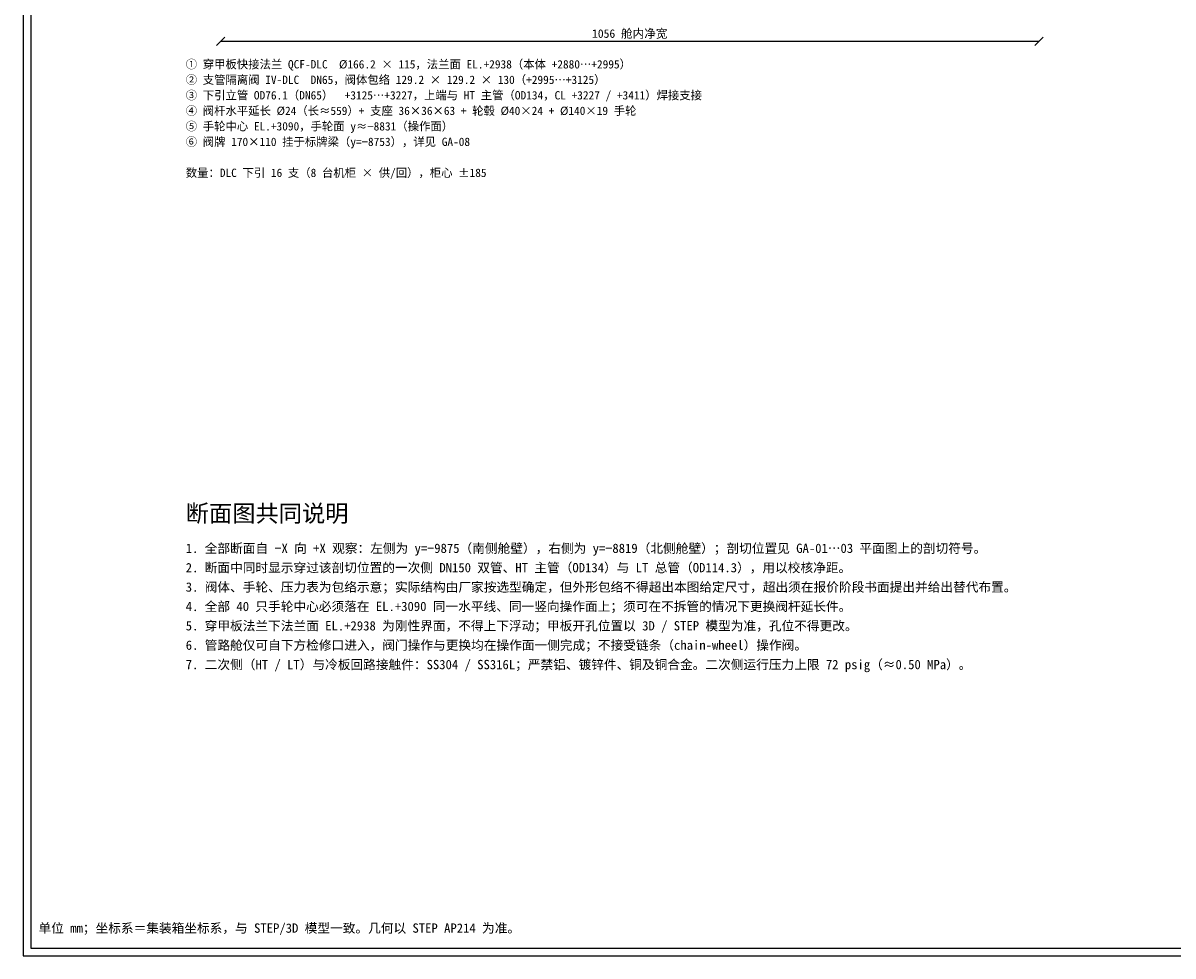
# Model space of a CAD drawing. Header units: metres. Extents: x 8 to 857, y 8 to 586.
# Tile 1 of 5: x 8 to 305, y 8 to 249. Entities that reach past the tile are written whole.
import ezdxf
from ezdxf.enums import TextEntityAlignment as Align

# ---------------------------------------------------------------- set-up
doc = ezdxf.new("R2010")
doc.units = ezdxf.units.M
for name, color, linetype in [('DIM', 7, 'Continuous'), ('FRAME', 7, 'Continuous'), ('TEXT', 7, 'Continuous')]:
    doc.layers.add(name, color=color, linetype=linetype)
doc.styles.add('CN', font='simsun.ttc')

msp = doc.modelspace()

# ---------------------------------------------------------------- linework, layer by layer
at = {"layer": 'DIM'}
for points in [[(57.9, 242.9), (60.1, 245.1)], [(59, 244), (270.2, 244)], [(269.1, 242.9), (271.3, 245.1)]]:
    msp.add_lwpolyline(points, dxfattribs=at)
at = {"layer": 'FRAME'}
for points in [[(8, 8), (833, 8), (833, 586), (8, 586)], [(10, 10), (831, 10), (831, 584), (10, 584)]]:
    msp.add_lwpolyline(points, close=True, dxfattribs=at)

# ---------------------------------------------------------------- texts
at = {"layer": 'DIM', "style": 'CN'}
msp.add_text('1056 舱内净宽', height=2.2, dxfattribs=at).set_placement((164.6, 244.9), align=Align.CENTER)
at = {"layer": 'TEXT', "style": 'CN'}
for s, height, p in [('① 穿甲板快接法兰 QCF-DLC\u3000Ø166.2 × 115，法兰面 EL.+2938（本体 +2880…+2995）', 2.15, (50, 237)), ('② 支管隔离阀 IV-DLC\u3000DN65，阀体包络 129.2 × 129.2 × 130（+2995…+3125）', 2.15, (50, 233)), ('③ 下引立管 OD76.1（DN65）\u3000+3125…+3227，上端与 HT 主管（OD134，CL +3227 / +3411）焊接支接', 2.15, (50, 229)), ('④ 阀杆水平延长 Ø24（长≈559）+ 支座 36×36×63 + 轮毂 Ø40×24 + Ø140×19 手轮', 2.15, (50, 225)), ('⑤ 手轮中心 EL.+3090，手轮面 y≈−8831（操作面）', 2.15, (50, 221)), ('⑥ 阀牌 170×110 挂于标牌梁（y=−8753），详见 GA-08', 2.15, (50, 217)), ('数量：DLC 下引 16 支（8 台机柜 × 供/回），柜心 ±185', 2.15, (50, 209)), ('断面图共同说明', 4.4, (50, 120)), ('1. 全部断面自 −X 向 +X 观察：左侧为 y=−9875（南侧舱壁），右侧为 y=−8819（北侧舱壁）；剖切位置见 GA-01…03 平面图上的剖切符号。', 2.4, (50, 112)), ('2. 断面中同时显示穿过该剖切位置的一次侧 DN150 双管、HT 主管（OD134）与 LT 总管（OD114.3），用以校核净距。', 2.4, (50, 107)), ('3. 阀体、手轮、压力表为包络示意；实际结构由厂家按选型确定，但外形包络不得超出本图给定尺寸，超出须在报价阶段书面提出并给出替代布置。', 2.4, (50, 102)), ('4. 全部 40 只手轮中心必须落在 EL.+3090 同一水平线、同一竖向操作面上；须可在不拆管的情况下更换阀杆延长件。', 2.4, (50, 97)), ('5. 穿甲板法兰下法兰面 EL.+2938 为刚性界面，不得上下浮动；甲板开孔位置以 3D / STEP 模型为准，孔位不得更改。', 2.4, (50, 92)), ('6. 管路舱仅可自下方检修口进入，阀门操作与更换均在操作面一侧完成；不接受链条（chain-wheel）操作阀。', 2.4, (50, 87)), ('7. 二次侧（HT / LT）与冷板回路接触件：SS304 / SS316L；严禁铝、镀锌件、铜及铜合金。二次侧运行压力上限 72 psig（≈0.50 MPa）。', 2.4, (50, 82)), ('单位 mm；坐标系＝集装箱坐标系，与 STEP/3D 模型一致。几何以 STEP AP214 为准。', 2.4, (12, 14))]:
    msp.add_text(s, height=height, dxfattribs=at).set_placement(p)

doc.saveas('drawing.dxf')
